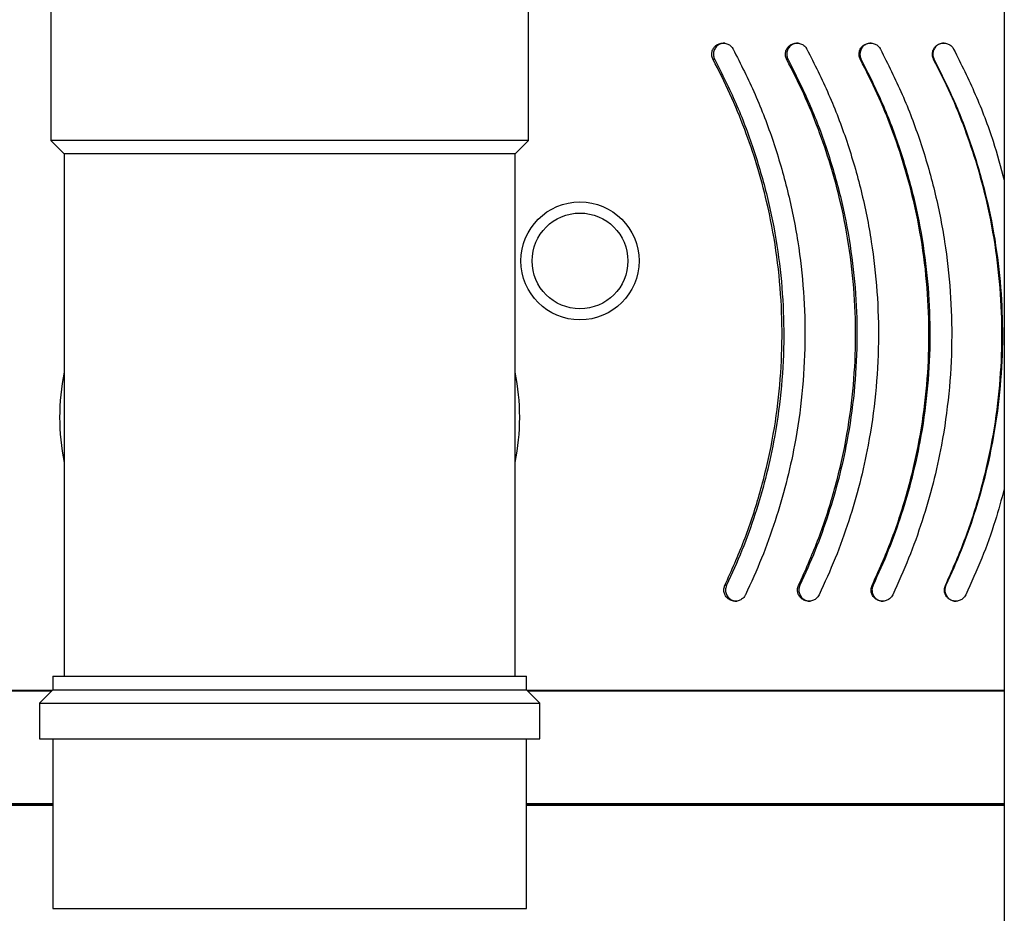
# Model space of a CAD drawing. Header units: millimetres. Extents: x -2387 to -1538, y -2875 to -899.
# Tile 4 of 8: x -2058 to -1838, y -1508 to -1308. Entities that reach past the tile are written whole.
import ezdxf

# ---------------------------------------------------------------- set-up
doc = ezdxf.new("R2010")
doc.units = ezdxf.units.MM

msp = doc.modelspace()

# ---------------------------------------------------------------- linework, layer by layer
at = {"color": 7, "linetype": 'Continuous', "lineweight": 30}
for p, q in [((-1837.99, -1264.08), (-1837.99, -2479.12)), ((-2051.49, -1301.32), (-2051.49, -1335.32)), ((-1944.49, -1335.32), (-1944.49, -1301.32)), ((-1902.82, -1317.16), (-1903.2, -1317.16)), ((-1886.41, -1317.16), (-1886.7, -1317.16)), ((-1870.03, -1317.16), (-1870.22, -1317.16)), ((-1853.7, -1317.16), (-1853.81, -1317.16)), ((-2051.49, -1335.32), (-2048.49, -1338.32)), ((-1944.49, -1335.32), (-2051.49, -1335.32)), ((-1947.49, -1338.32), (-1944.49, -1335.32)), ((-2048.49, -1338.32), (-2048.49, -1455.32)), ((-1947.49, -1338.32), (-2048.49, -1338.32)), ((-1947.49, -1455.32), (-1947.49, -1338.32)), ((-1900.16, -1434.94), (-1900.54, -1434.94)), ((-1883.75, -1434.94), (-1884.04, -1434.94)), ((-1867.38, -1434.94), (-1867.57, -1434.94)), ((-1851.06, -1434.94), (-1851.17, -1434.94)), ((-2050.99, -1455.32), (-2050.99, -1458.32)), ((-2050.99, -1455.32), (-1944.99, -1455.32)), ((-1944.99, -1458.32), (-1944.99, -1455.32)), ((-2051.36, -1458.68), (-2257.49, -1458.68)), ((-2051.16, -1458.48), (-2257.29, -1458.48)), ((-2050.99, -1458.32), (-2053.99, -1461.32)), ((-2050.99, -1458.32), (-1944.99, -1458.32)), ((-1941.99, -1461.32), (-1944.99, -1458.32)), ((-1897.99, -1458.48), (-1944.83, -1458.48)), ((-1897.99, -1458.68), (-1944.63, -1458.68)), ((-1837.99, -1458.48), (-1897.99, -1458.48)), ((-1837.99, -1458.68), (-1897.99, -1458.68)), ((-2053.99, -1461.32), (-2053.99, -1469.32)), ((-2053.99, -1461.32), (-1941.99, -1461.32)), ((-1941.99, -1469.32), (-1941.99, -1461.32)), ((-2053.99, -1469.32), (-1941.99, -1469.32)), ((-2050.99, -1469.32), (-2050.99, -1507.32)), ((-1944.99, -1507.32), (-1944.99, -1469.32)), ((-2050.99, -1483.88), (-2257.49, -1483.88)), ((-2050.99, -1484.28), (-2257.49, -1484.28)), ((-2050.99, -1484.08), (-2257.29, -1484.08)), ((-1897.99, -1483.88), (-1944.99, -1483.88)), ((-1897.99, -1484.08), (-1944.99, -1484.08)), ((-1897.99, -1484.28), (-1944.99, -1484.28)), ((-1837.99, -1483.88), (-1897.99, -1483.88)), ((-1837.99, -1484.08), (-1897.99, -1484.08)), ((-1837.99, -1484.28), (-1897.99, -1484.28)), ((-2050.99, -1507.32), (-1944.99, -1507.32))]:
    msp.add_line(p, q, dxfattribs=at)
for radius in [13.22, 10.72]:
    msp.add_circle((-1932.99, -1362.29), radius, dxfattribs=at)
for start, end in [(168.6906, 191.3094), (0, 11.3094), (348.6906, 0)]:
    msp.add_arc((-1997.99, -1397.32), 51.5, start, end, dxfattribs=at)
for points, knots in [([(-1903.2, -1317.16), (-1903.22, -1317.13), (-1903.36, -1316.85), (-1903.52, -1316.26), (-1903.47, -1315.42), (-1903.14, -1314.64), (-1902.57, -1314.01), (-1901.81, -1313.59), (-1900.96, -1313.45), (-1900.09, -1313.59), (-1899.32, -1314.02), (-1898.89, -1314.49), (-1898.73, -1314.79), (-1898.7, -1314.84)], [0, 0, 0, 0, 0.013574, 0.120089, 0.225389, 0.330337, 0.435931, 0.542902, 0.651474, 0.761218, 0.871138, 0.98006, 1, 1, 1, 1]), ([(-1900.57, -1313.52), (-1900.79, -1313.53), (-1901.31, -1313.54), (-1902.05, -1313.91), (-1902.68, -1314.51), (-1903.06, -1315.29), (-1903.15, -1316.14), (-1903.01, -1316.77), (-1902.86, -1317.09), (-1902.82, -1317.16)], [0, 0, 0, 0, 0.130803, 0.299279, 0.46626, 0.630796, 0.792962, 0.953815, 1, 1, 1, 1]), ([(-1886.7, -1317.16), (-1886.72, -1317.13), (-1886.86, -1316.85), (-1887.02, -1316.26), (-1886.97, -1315.42), (-1886.64, -1314.64), (-1886.07, -1314.01), (-1885.31, -1313.59), (-1884.46, -1313.45), (-1883.59, -1313.59), (-1882.82, -1314.02), (-1882.39, -1314.49), (-1882.23, -1314.79), (-1882.2, -1314.84)], [0, 0, 0, 0, 0.013574, 0.120089, 0.225389, 0.330337, 0.435931, 0.542902, 0.651474, 0.761218, 0.871138, 0.98006, 1, 1, 1, 1]), ([(-1884.16, -1313.52), (-1884.39, -1313.53), (-1884.9, -1313.54), (-1885.64, -1313.91), (-1886.27, -1314.51), (-1886.65, -1315.29), (-1886.74, -1316.14), (-1886.6, -1316.77), (-1886.45, -1317.09), (-1886.41, -1317.16)], [0, 0, 0, 0, 0.130803, 0.299279, 0.46626, 0.630796, 0.792962, 0.953815, 1, 1, 1, 1]), ([(-1870.22, -1317.16), (-1870.24, -1317.13), (-1870.38, -1316.85), (-1870.55, -1316.26), (-1870.49, -1315.42), (-1870.16, -1314.64), (-1869.59, -1314.01), (-1868.84, -1313.59), (-1867.99, -1313.45), (-1867.12, -1313.59), (-1866.36, -1314.02), (-1865.93, -1314.49), (-1865.76, -1314.79), (-1865.74, -1314.84)], [0, 0, 0, 0, 0.013574, 0.120089, 0.225389, 0.330337, 0.435931, 0.542902, 0.651474, 0.761218, 0.871138, 0.98006, 1, 1, 1, 1]), ([(-1867.78, -1313.52), (-1868.01, -1313.53), (-1868.52, -1313.54), (-1869.26, -1313.91), (-1869.89, -1314.51), (-1870.26, -1315.29), (-1870.36, -1316.14), (-1870.22, -1316.77), (-1870.06, -1317.09), (-1870.03, -1317.16)], [0, 0, 0, 0, 0.130803, 0.29928, 0.46626, 0.630796, 0.792962, 0.953815, 1, 1, 1, 1]), ([(-1853.81, -1317.16), (-1853.82, -1317.13), (-1853.96, -1316.85), (-1854.13, -1316.26), (-1854.07, -1315.42), (-1853.74, -1314.64), (-1853.18, -1314.01), (-1852.43, -1313.59), (-1851.58, -1313.45), (-1850.72, -1313.59), (-1849.96, -1314.02), (-1849.53, -1314.49), (-1849.37, -1314.79), (-1849.34, -1314.84)], [0, 0, 0, 0, 0.013574, 0.120089, 0.225389, 0.330337, 0.435931, 0.542902, 0.651474, 0.761218, 0.871139, 0.98006, 1, 1, 1, 1]), ([(-1851.47, -1313.52), (-1851.69, -1313.53), (-1852.21, -1313.54), (-1852.94, -1313.91), (-1853.56, -1314.51), (-1853.94, -1315.29), (-1854.03, -1316.14), (-1853.89, -1316.77), (-1853.74, -1317.09), (-1853.7, -1317.16)], [0, 0, 0, 0, 0.130802, 0.299279, 0.46626, 0.630796, 0.792962, 0.953815, 1, 1, 1, 1]), ([(-1898.7, -1314.84), (-1897.01, -1318.19), (-1893.63, -1324.9), (-1889.58, -1335.55), (-1886.36, -1346.58), (-1884.09, -1357.86), (-1882.81, -1369.17), (-1882.48, -1380.56), (-1883.13, -1392.05), (-1884.65, -1402.62), (-1886.76, -1412.11), (-1889.24, -1420.58), (-1892.24, -1428.94), (-1894.7, -1434.35), (-1895.93, -1437.06)], [0, 0, 0, 0, 0.088826, 0.177651, 0.269015, 0.360379, 0.449223, 0.538068, 0.629557, 0.721047, 0.790193, 0.859339, 0.929669, 1, 1, 1, 1]), ([(-1882.2, -1314.84), (-1880.51, -1318.19), (-1877.14, -1324.9), (-1873.1, -1335.55), (-1869.88, -1346.58), (-1867.62, -1357.86), (-1866.35, -1369.17), (-1866.02, -1380.56), (-1866.67, -1392.05), (-1868.18, -1402.62), (-1870.28, -1412.11), (-1872.75, -1420.58), (-1875.75, -1428.94), (-1878.21, -1434.35), (-1879.44, -1437.06)], [0, 0, 0, 0, 0.088826, 0.177651, 0.269015, 0.360379, 0.449223, 0.538068, 0.629557, 0.721047, 0.790193, 0.859339, 0.929669, 1, 1, 1, 1]), ([(-1865.74, -1314.84), (-1864.06, -1318.19), (-1860.69, -1324.9), (-1856.67, -1335.55), (-1853.46, -1346.58), (-1851.22, -1357.86), (-1849.95, -1369.17), (-1849.62, -1380.56), (-1850.27, -1392.05), (-1851.77, -1402.62), (-1853.86, -1412.11), (-1856.32, -1420.58), (-1859.31, -1428.94), (-1861.76, -1434.35), (-1862.98, -1437.06)], [0, 0, 0, 0, 0.088826, 0.177651, 0.269015, 0.360379, 0.449223, 0.538068, 0.629557, 0.721047, 0.790193, 0.859339, 0.929669, 1, 1, 1, 1]), ([(-1849.34, -1314.84), (-1847.67, -1318.19), (-1844.34, -1324.91), (-1840.56, -1334.76), (-1838.78, -1341.3), (-1837.99, -1344.22)], [0, 0, 0, 0, 0.356387, 0.712769, 1, 1, 1, 1]), ([(-1900.54, -1434.94), (-1899.06, -1431.63), (-1896.1, -1425.03), (-1892.68, -1414.6), (-1890.06, -1403.85), (-1888.38, -1392.9), (-1887.65, -1381.96), (-1887.83, -1370.99), (-1888.96, -1359.96), (-1890.87, -1349.86), (-1893.31, -1340.81), (-1896.05, -1332.75), (-1899.3, -1324.83), (-1901.9, -1319.71), (-1903.2, -1317.16)], [0, 0, 0, 0, 0.088794, 0.177587, 0.268928, 0.360269, 0.449078, 0.537887, 0.629317, 0.720749, 0.789973, 0.859198, 0.929599, 1, 1, 1, 1]), ([(-1902.82, -1317.16), (-1901.19, -1320.4), (-1897.94, -1326.88), (-1894.04, -1337.17), (-1890.94, -1347.82), (-1888.77, -1358.7), (-1887.54, -1369.62), (-1887.23, -1380.62), (-1887.87, -1391.71), (-1889.34, -1401.88), (-1891.37, -1411.01), (-1893.75, -1419.13), (-1896.62, -1427.15), (-1898.98, -1432.34), (-1900.16, -1434.94)], [0, 0, 0, 0, 0.088992, 0.177981, 0.26952, 0.361058, 0.450066, 0.539074, 0.630725, 0.722377, 0.7912, 0.860025, 0.930012, 1, 1, 1, 1]), ([(-1884.04, -1434.94), (-1882.56, -1431.63), (-1879.61, -1425.03), (-1876.19, -1414.6), (-1873.57, -1403.85), (-1871.9, -1392.9), (-1871.17, -1381.96), (-1871.35, -1370.99), (-1872.47, -1359.96), (-1874.39, -1349.86), (-1876.82, -1340.81), (-1879.56, -1332.75), (-1882.8, -1324.83), (-1885.4, -1319.71), (-1886.7, -1317.16)], [0, 0, 0, 0, 0.088794, 0.177587, 0.268928, 0.360269, 0.449078, 0.537887, 0.629317, 0.720749, 0.789973, 0.859198, 0.929599, 1, 1, 1, 1]), ([(-1886.41, -1317.16), (-1884.78, -1320.4), (-1881.53, -1326.88), (-1877.64, -1337.17), (-1874.54, -1347.82), (-1872.38, -1358.7), (-1871.15, -1369.62), (-1870.84, -1380.62), (-1871.48, -1391.71), (-1872.95, -1401.88), (-1874.98, -1411.01), (-1877.35, -1419.13), (-1880.22, -1427.15), (-1882.58, -1432.34), (-1883.75, -1434.94)], [0, 0, 0, 0, 0.088992, 0.177981, 0.26952, 0.361058, 0.450066, 0.539074, 0.630725, 0.722377, 0.7912, 0.860025, 0.930012, 1, 1, 1, 1]), ([(-1867.57, -1434.94), (-1866.1, -1431.63), (-1863.15, -1425.03), (-1859.74, -1414.6), (-1857.14, -1403.85), (-1855.48, -1392.9), (-1854.75, -1381.96), (-1854.93, -1370.99), (-1856.05, -1359.96), (-1857.95, -1349.86), (-1860.37, -1340.81), (-1863.1, -1332.75), (-1866.33, -1324.83), (-1868.93, -1319.71), (-1870.22, -1317.16)], [0, 0, 0, 0, 0.088794, 0.177587, 0.268928, 0.360269, 0.449078, 0.537887, 0.629317, 0.720749, 0.789973, 0.859198, 0.929599, 1, 1, 1, 1]), ([(-1870.03, -1317.16), (-1868.4, -1320.4), (-1865.16, -1326.88), (-1861.28, -1337.17), (-1858.2, -1347.82), (-1856.04, -1358.7), (-1854.82, -1369.62), (-1854.51, -1380.62), (-1855.15, -1391.71), (-1856.61, -1401.88), (-1858.63, -1411.01), (-1860.99, -1419.13), (-1863.85, -1427.15), (-1866.2, -1432.34), (-1867.38, -1434.94)], [0, 0, 0, 0, 0.088992, 0.177981, 0.26952, 0.361058, 0.450066, 0.539074, 0.630725, 0.722377, 0.7912, 0.860025, 0.930012, 1, 1, 1, 1]), ([(-1851.17, -1434.94), (-1849.7, -1431.63), (-1846.77, -1425.03), (-1843.38, -1414.6), (-1840.79, -1403.85), (-1839.14, -1392.9), (-1838.41, -1381.96), (-1838.59, -1370.99), (-1839.71, -1359.96), (-1841.6, -1349.86), (-1844.01, -1340.81), (-1846.72, -1332.75), (-1849.93, -1324.83), (-1852.52, -1319.71), (-1853.81, -1317.16)], [0, 0, 0, 0, 0.088794, 0.177587, 0.268928, 0.360269, 0.449078, 0.537887, 0.629317, 0.720749, 0.789973, 0.859198, 0.929599, 1, 1, 1, 1]), ([(-1853.7, -1317.16), (-1852.09, -1320.4), (-1848.86, -1326.88), (-1845, -1337.17), (-1841.94, -1347.82), (-1839.79, -1358.7), (-1838.58, -1369.62), (-1838.28, -1380.62), (-1838.91, -1391.71), (-1840.36, -1401.88), (-1842.37, -1411.01), (-1844.71, -1419.13), (-1847.56, -1427.15), (-1849.9, -1432.34), (-1851.06, -1434.94)], [0, 0, 0, 0, 0.088992, 0.177981, 0.26952, 0.361058, 0.450066, 0.539074, 0.630725, 0.722377, 0.7912, 0.860025, 0.930012, 1, 1, 1, 1]), ([(-1837.99, -1413.34), (-1838.65, -1415.74), (-1840.09, -1421), (-1842.95, -1428.93), (-1845.39, -1434.35), (-1846.6, -1437.06)], [0, 0, 0, 0, 0.294872, 0.647433, 1, 1, 1, 1]), ([(-1895.93, -1437.06), (-1895.98, -1437.14), (-1896.15, -1437.47), (-1896.6, -1437.97), (-1897.35, -1438.39), (-1898.21, -1438.55), (-1899.08, -1438.41), (-1899.86, -1437.99), (-1900.44, -1437.34), (-1900.77, -1436.55), (-1900.82, -1435.7), (-1900.63, -1435.19), (-1900.54, -1434.94)], [0, 0, 0, 0, 0.036458, 0.141751, 0.248787, 0.357701, 0.46778, 0.577805, 0.686603, 0.79362, 0.899095, 1, 1, 1, 1]), ([(-1900.16, -1434.94), (-1900.26, -1435.2), (-1900.44, -1435.72), (-1900.38, -1436.57), (-1900.06, -1437.34), (-1899.49, -1437.98), (-1898.74, -1438.37), (-1898.15, -1438.54), (-1897.86, -1438.49), (-1897.86, -1438.49)], [0, 0, 0, 0, 0.1643889, 0.3288215, 0.4928833, 0.6580172, 0.8255281, 0.9957922, 1, 1, 1, 1]), ([(-1879.44, -1437.06), (-1879.53, -1437.22), (-1879.76, -1437.63), (-1880.34, -1438.14), (-1881.13, -1438.47), (-1882.01, -1438.53), (-1882.86, -1438.3), (-1883.58, -1437.8), (-1884.08, -1437.09), (-1884.31, -1436.26), (-1884.28, -1435.52), (-1884.11, -1435.1), (-1884.04, -1434.94)], [0, 0, 0, 0, 0.071556, 0.17734, 0.285016, 0.394416, 0.504602, 0.614304, 0.722511, 0.82893, 0.934027, 1, 1, 1, 1]), ([(-1883.75, -1434.94), (-1883.85, -1435.2), (-1884.04, -1435.72), (-1883.97, -1436.57), (-1883.65, -1437.34), (-1883.08, -1437.98), (-1882.33, -1438.37), (-1881.75, -1438.54), (-1881.46, -1438.49), (-1881.45, -1438.49)], [0, 0, 0, 0, 0.164389, 0.328822, 0.492883, 0.658017, 0.825528, 0.995792, 1, 1, 1, 1]), ([(-1862.98, -1437.06), (-1863.08, -1437.22), (-1863.3, -1437.63), (-1863.88, -1438.14), (-1864.67, -1438.47), (-1865.54, -1438.53), (-1866.39, -1438.3), (-1867.11, -1437.8), (-1867.61, -1437.09), (-1867.84, -1436.26), (-1867.8, -1435.52), (-1867.64, -1435.1), (-1867.57, -1434.94)], [0, 0, 0, 0, 0.071557, 0.17734, 0.285017, 0.394416, 0.504602, 0.614304, 0.722511, 0.82893, 0.934027, 1, 1, 1, 1]), ([(-1867.38, -1434.94), (-1867.47, -1435.2), (-1867.66, -1435.72), (-1867.59, -1436.57), (-1867.27, -1437.34), (-1866.7, -1437.98), (-1865.96, -1438.37), (-1865.38, -1438.54), (-1865.09, -1438.49), (-1865.08, -1438.49)], [0, 0, 0, 0, 0.164389, 0.328822, 0.492884, 0.658017, 0.825528, 0.995793, 1, 1, 1, 1]), ([(-1846.6, -1437.06), (-1846.69, -1437.22), (-1846.92, -1437.63), (-1847.49, -1438.14), (-1848.28, -1438.47), (-1849.15, -1438.53), (-1849.99, -1438.3), (-1850.71, -1437.8), (-1851.21, -1437.09), (-1851.44, -1436.26), (-1851.4, -1435.52), (-1851.23, -1435.1), (-1851.17, -1434.94)], [0, 0, 0, 0, 0.071557, 0.17734, 0.285017, 0.394416, 0.504602, 0.614305, 0.722511, 0.82893, 0.934027, 1, 1, 1, 1]), ([(-1851.06, -1434.94), (-1851.16, -1435.2), (-1851.35, -1435.72), (-1851.28, -1436.57), (-1850.96, -1437.34), (-1850.4, -1437.98), (-1849.65, -1438.37), (-1849.08, -1438.54), (-1848.79, -1438.49), (-1848.78, -1438.49)], [0, 0, 0, 0, 0.164389, 0.328822, 0.492883, 0.658017, 0.825528, 0.995792, 1, 1, 1, 1])]:
    msp.add_open_spline(points, degree=3, knots=knots, dxfattribs=at)

doc.saveas('drawing.dxf')
